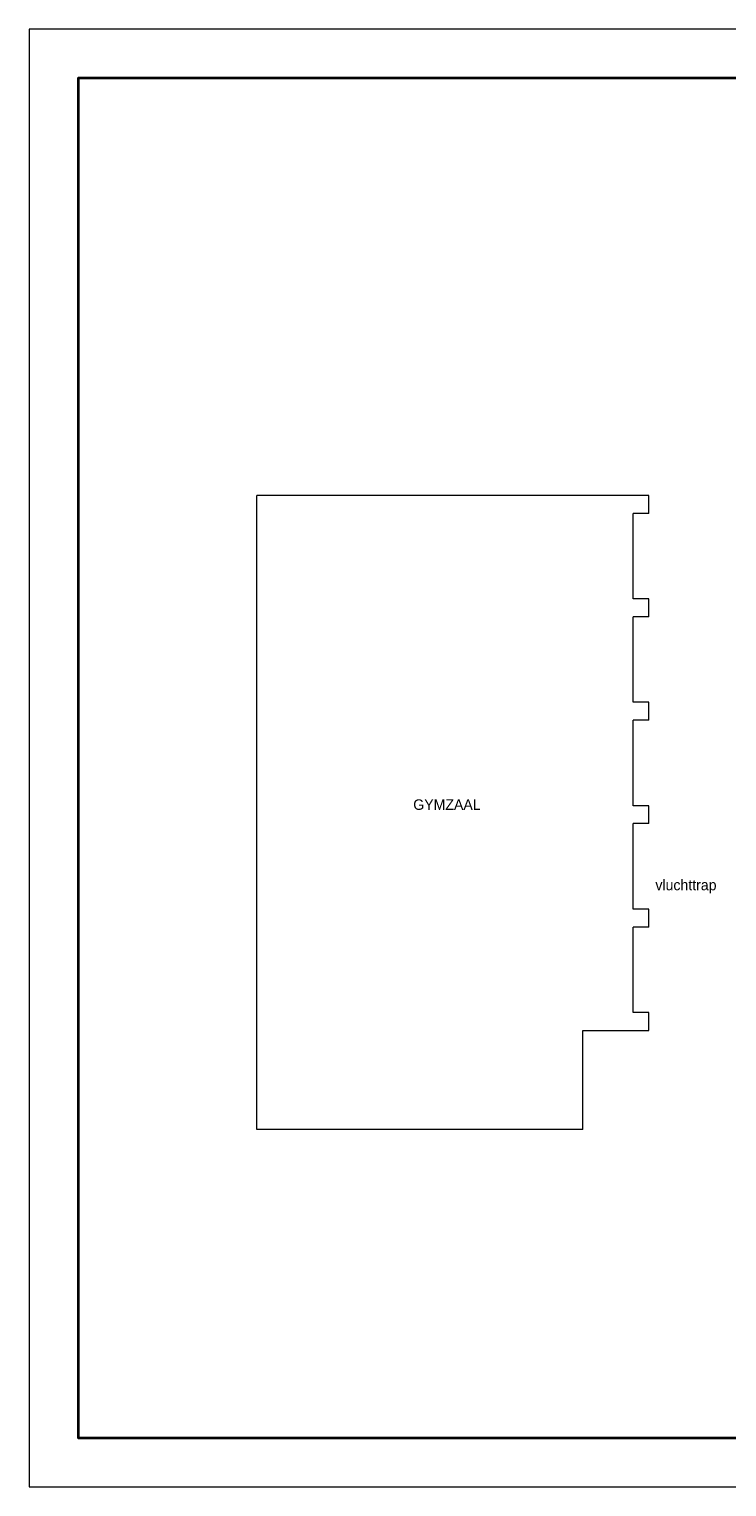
# Model space of a CAD drawing. Header units: millimetres. Extents: x 0 to 10560344, y -63228 to 177747.
# Tile 120 of 125: x 248280 to 276716, y 45511 to 104911. Entities that reach past the tile are written whole.
import ezdxf

# ---------------------------------------------------------------- set-up
doc = ezdxf.new("R2010")
doc.units = ezdxf.units.MM
for name, color, linetype, lineweight in [('..BAS018', 1, 'Continuous', 18), ('005', 9, 'Continuous', 5), ('035', 82, 'Continuous', 35), ('text008', 8, 'Continuous', 9)]:
    doc.layers.add(name, color=color, linetype=linetype, lineweight=lineweight)
doc.layers.add('xx HIDDEN', color=30, linetype='Continuous', lineweight=0, plot=False)
doc.styles.add('mvd', font='GOTHIC.TTF')

msp = doc.modelspace()

# ---------------------------------------------------------------- linework, layer by layer
at = {"layer": '005', "color": 7}
for p, q in [((272899.9, 85905.6), (257554.7, 85905.6)), ((273531.1, 85905.6), (272899.9, 85905.6)), ((273531.1, 85174.5), (273531.1, 85905.6)), ((272899.9, 81692.8), (272899.9, 85174.5)), ((273531.1, 81692.8), (272899.9, 81692.8)), ((273531.1, 80961.7), (273531.1, 81692.8)), ((272899.9, 77480), (272899.9, 80961.7)), ((273531.1, 77480), (272899.9, 77480)), ((273531.1, 76749), (273531.1, 77480)), ((272899.9, 73267.2), (272899.9, 76749)), ((273531.1, 73267.2), (272899.9, 73267.2)), ((273531.1, 72536.2), (273531.1, 73267.2)), ((272899.9, 69054.5), (272899.9, 72536.2)), ((273531.1, 69054.5), (272899.9, 69054.5)), ((273531.1, 68323.4), (273531.1, 69054.5)), ((272899.9, 64841.7), (272899.9, 68323.4)), ((273531.1, 64841.7), (272899.9, 64841.7)), ((273531.1, 64110.6), (273531.1, 64841.7)), ((270842.2, 60072.6), (270842.2, 64110.6)), ((270842.2, 64110.6), (273531.1, 64110.6))]:
    msp.add_line(p, q, dxfattribs=at)
for points in [[(257554.7, 60072.6), (257554.7, 85905.6)], [(273531.1, 85174.5), (272899.9, 85174.5)], [(273531.1, 80961.7), (272899.9, 80961.7)], [(273531.1, 76749), (272899.9, 76749)], [(273531.1, 72536.2), (272899.9, 72536.2)], [(273531.1, 68323.4), (272899.9, 68323.4)], [(270842.2, 60072.6), (257554.7, 60072.6)]]:
    msp.add_lwpolyline(points, dxfattribs=at)
at = {"layer": '035'}
msp.add_lwpolyline([(330280, 55859.4), (330280, 102910.9), (250280, 102910.9), (250280, 47510.9), (283123.5, 47510.9)], dxfattribs=at)
at = {"layer": 'xx HIDDEN'}
msp.add_lwpolyline([(248280, 104910.9), (248280, 45510.9), (332280, 45510.9), (332280, 104910.9)], close=True, dxfattribs=at)

# ---------------------------------------------------------------- texts
at = {"layer": '..BAS018', "color": 7, "insert": (265307.4, 73526.8), "char_height": 429.59, "attachment_point": 2, "style": 'mvd'}
msp.add_mtext('GYMZAAL', dxfattribs=at)
at = {"layer": 'text008', "color": 7, "insert": (273804.3, 70250.9), "char_height": 429.59, "attachment_point": 1, "line_spacing_factor": 0.8, "style": 'mvd'}
msp.add_mtext('vluchttrap', dxfattribs=at)

doc.saveas('drawing.dxf')
